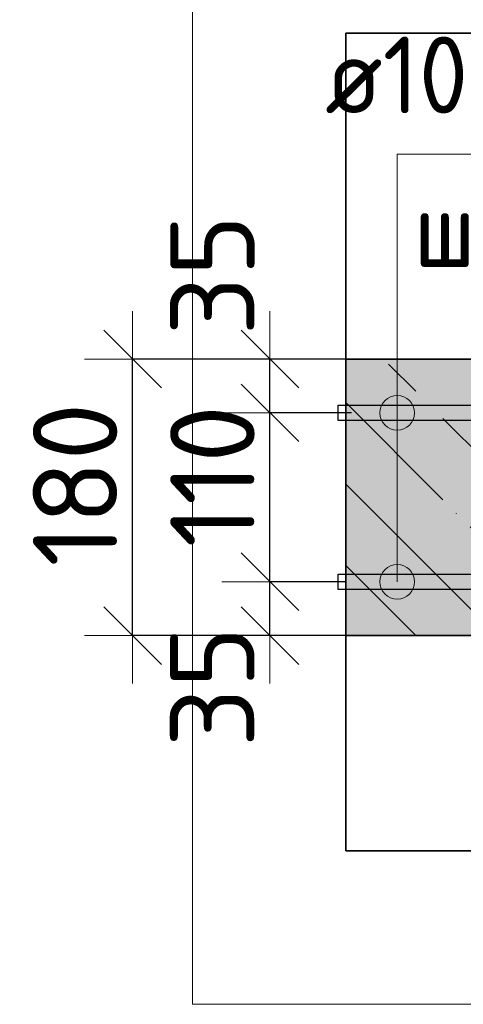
# Model space of a CAD drawing. Header units: millimetres. Extents: x -3026 to 47325, y -2839 to 55854.
# Tile 115 of 130: x 43981 to 44270, y 33186 to 33827. Entities that reach past the tile are written whole.
import ezdxf

# ---------------------------------------------------------------- set-up
doc = ezdxf.new("R2010")
doc.units = ezdxf.units.MM
doc.header["$PDMODE"] = 65
doc.linetypes.add('______11', pattern=[125, 100, -12.5, 0, -12.5])
doc.linetypes.add('______5', pattern=[275, 200, -25, 25, -25])
for name, color, linetype, lineweight in [('Standard', 7, 'Continuous', 25), ('Арм.стержн. вертикальными 1', 22, 'Continuous', 35), ('Арм.стержн.горизонт. 1', 180, 'Continuous', 35), ('Размерная линия_ общее', 7, 'Continuous', 13)]:
    doc.layers.add(name, color=color, linetype=linetype, lineweight=lineweight)
doc.styles.add('ISOCPEUR', font='ISOCPEUR')
doc.dimstyles.new('DIMSTYLE_3', dxfattribs={"dimtxt": 55, "dimasz": 62.5, "dimexe": 0, "dimexo": 0, "dimgap": 27.5, "dimtad": 2, "dimdec": 0, "dimrnd": 5, "dimzin": 12, "dimdsep": 46, "dimtxsty": 'ISOCPEUR', "dimblk1": 'ALL_ML_STRICH', "dimblk2": 'ALL_ML_STRICH', "dimsah": 1, "dimcen": 0, "dimclrd": 7, "dimclre": 256, "dimclrt": 7, "dimadec": 0, "dimazin": 0, "dimtfac": 1, "dimtdec": 0, "dimtix": 1, "dimtmove": 2, "dimatfit": 3, "dimfxl": 0, "dimtzin": 0, "dimlwd": 0, "dimlwe": -3, "dimarcsym": 0})
doc.dimstyles.new('DIMSTYLE_8', dxfattribs={"dimtxt": 55, "dimasz": 62.5, "dimexe": 0, "dimexo": 0, "dimgap": 27.5, "dimtad": 2, "dimdec": 0, "dimrnd": 5, "dimzin": 12, "dimdsep": 46, "dimtxsty": 'ISOCPEUR', "dimblk1": 'ALL_ML_STRICH', "dimblk2": 'ALL_ML_STRICH', "dimsah": 1, "dimcen": 0, "dimclrd": 7, "dimclre": 256, "dimclrt": 7, "dimadec": 0, "dimazin": 0, "dimtfac": 1, "dimtdec": 0, "dimtix": 1, "dimtmove": 2, "dimatfit": 3, "dimfxl": 0, "dimtvp": 1.2, "dimtzin": 0, "dimlwd": 0, "dimlwe": -3, "dimarcsym": 0})

# ---------------------------------------------------------------- blocks, each defined once
blk = doc.blocks.new('ALL_ML_STRICH')
at = {"color": 0, "linetype": 'ByBlock', "lineweight": -2}
for p, q in [((0, -0.5), (0, 0.5)), ((-0.3, -0.3), (0.3, 0.3)), ((-1, 0), (0.5, 0))]:
    blk.add_line(p, q, dxfattribs=at)
blk = doc.blocks.new('*D18')
at = {"layer": 'DEFPOINTS', "color": 7, "linetype": 'Continuous', "lineweight": 13, "transparency": 33554687}
for p in [(44213.32, 33461.02), (44144.14, 33426.02), (44231.28, 33426.02)]:
    blk.add_point(p, dxfattribs=at)
at = {"layer": 'Размерная линия_ общее', "color": 253, "linetype": 'Continuous', "lineweight": -2, "true_color": 0xa0a0a0, "transparency": 33554687}
for p, q in [((44193.32, 33461.02), (44144.14, 33461.02)), ((44211.28, 33426.02), (44144.14, 33426.02))]:
    blk.add_line(p, q, dxfattribs=at)
at = {"layer": 'Размерная линия_ общее', "color": 7, "linetype": 'Continuous', "lineweight": -2, "transparency": 33554687}
blk.add_line((44144.14, 33426.02), (44144.14, 33461.02), dxfattribs=at)
at = {"layer": 'Размерная линия_ общее', "color": 7, "linetype": 'Continuous', "lineweight": 13, "transparency": 33554687, "xscale": 62.5, "yscale": 62.5, "zscale": 62.5}
for p, rotation in [((44144.14, 33461.02), 90), ((44144.14, 33426.02), 270)]:
    blk.add_blockref('ALL_ML_STRICH', p, dxfattribs=dict(at, rotation=rotation))
at = {"layer": 'Размерная линия_ общее', "color": 7, "linetype": 'Continuous', "lineweight": 13, "transparency": 33554687, "insert": (44106.56, 33392.63), "char_height": 55, "width": 110, "attachment_point": 5, "rotation": 90, "style": 'ISOCPEUR'}
blk.add_mtext('\\A1;{35}', dxfattribs=at)
blk = doc.blocks.new('*D19')
at = {"layer": 'DEFPOINTS', "color": 7, "linetype": 'Continuous', "lineweight": 13, "transparency": 33554687}
for p in [(44217.41, 33571.02), (44144.14, 33461.02), (44213.32, 33461.02)]:
    blk.add_point(p, dxfattribs=at)
at = {"layer": 'Размерная линия_ общее', "color": 253, "linetype": 'Continuous', "lineweight": -2, "true_color": 0xa0a0a0, "transparency": 33554687}
for p, q in [((44197.41, 33571.02), (44144.14, 33571.02)), ((44193.32, 33461.02), (44144.14, 33461.02))]:
    blk.add_line(p, q, dxfattribs=at)
at = {"layer": 'Размерная линия_ общее', "color": 7, "linetype": 'Continuous', "lineweight": -2, "transparency": 33554687}
blk.add_line((44144.14, 33461.02), (44144.14, 33571.02), dxfattribs=at)
at = {"layer": 'Размерная линия_ общее', "color": 7, "linetype": 'Continuous', "lineweight": 13, "transparency": 33554687, "xscale": 62.5, "yscale": 62.5, "zscale": 62.5}
for p, rotation in [((44144.14, 33571.02), 90), ((44144.14, 33461.02), 270)]:
    blk.add_blockref('ALL_ML_STRICH', p, dxfattribs=dict(at, rotation=rotation))
at = {"layer": 'Размерная линия_ общее', "color": 7, "linetype": 'Continuous', "lineweight": 13, "transparency": 33554687, "insert": (44106.64, 33529.77), "char_height": 55, "width": 165, "attachment_point": 5, "rotation": 90, "style": 'ISOCPEUR'}
blk.add_mtext('\\A1;{110}', dxfattribs=at)
blk = doc.blocks.new('*D20')
at = {"layer": 'DEFPOINTS', "color": 7, "linetype": 'Continuous', "lineweight": 13, "transparency": 33554687}
for p in [(44223.29, 33606.02), (44144.14, 33571.02), (44217.41, 33571.02)]:
    blk.add_point(p, dxfattribs=at)
at = {"layer": 'Размерная линия_ общее', "color": 253, "linetype": 'Continuous', "lineweight": -2, "true_color": 0xa0a0a0, "transparency": 33554687}
for p, q in [((44203.29, 33606.02), (44144.14, 33606.02)), ((44197.41, 33571.02), (44144.14, 33571.02))]:
    blk.add_line(p, q, dxfattribs=at)
at = {"layer": 'Размерная линия_ общее', "color": 7, "linetype": 'Continuous', "lineweight": -2, "transparency": 33554687}
blk.add_line((44144.14, 33571.02), (44144.14, 33606.02), dxfattribs=at)
at = {"layer": 'Размерная линия_ общее', "color": 7, "linetype": 'Continuous', "lineweight": 13, "transparency": 33554687, "xscale": 62.5, "yscale": 62.5, "zscale": 62.5}
for p, rotation in [((44144.14, 33606.02), 90), ((44144.14, 33571.02), 270)]:
    blk.add_blockref('ALL_ML_STRICH', p, dxfattribs=dict(at, rotation=rotation))
at = {"layer": 'Размерная линия_ общее', "color": 7, "linetype": 'Continuous', "lineweight": 13, "transparency": 33554687, "insert": (44106.65, 33660.71), "char_height": 55, "width": 110, "attachment_point": 5, "rotation": 90, "style": 'ISOCPEUR'}
blk.add_mtext('\\A1;{35}', dxfattribs=at)
blk = doc.blocks.new('*D21')
at = {"layer": 'DEFPOINTS', "color": 7, "linetype": 'Continuous', "lineweight": 13, "transparency": 33554687}
for p in [(44217.73, 33606.02), (44054.64, 33426.02), (44211.28, 33426.02)]:
    blk.add_point(p, dxfattribs=at)
at = {"layer": 'Размерная линия_ общее', "color": 253, "linetype": 'Continuous', "lineweight": -2, "true_color": 0xa0a0a0, "transparency": 33554687}
for p, q in [((44197.73, 33606.02), (44054.64, 33606.02)), ((44191.28, 33426.02), (44054.64, 33426.02))]:
    blk.add_line(p, q, dxfattribs=at)
at = {"layer": 'Размерная линия_ общее', "color": 7, "linetype": 'Continuous', "lineweight": -2, "transparency": 33554687}
blk.add_line((44054.64, 33426.02), (44054.64, 33606.02), dxfattribs=at)
at = {"layer": 'Размерная линия_ общее', "color": 7, "linetype": 'Continuous', "lineweight": 13, "transparency": 33554687, "xscale": 62.5, "yscale": 62.5, "zscale": 62.5}
for p, rotation in [((44054.64, 33606.02), 90), ((44054.64, 33426.02), 270)]:
    blk.add_blockref('ALL_ML_STRICH', p, dxfattribs=dict(at, rotation=rotation))
at = {"layer": 'Размерная линия_ общее', "color": 7, "linetype": 'Continuous', "lineweight": 13, "transparency": 33554687, "insert": (44017.14, 33524.27), "char_height": 55, "width": 165, "attachment_point": 5, "rotation": 90, "style": 'ISOCPEUR'}
blk.add_mtext('\\A1;{180}', dxfattribs=at)

msp = doc.modelspace()

# ---------------------------------------------------------------- hatches: boundary and pattern name
at = {"layer": 'Standard', "linetype": 'Continuous', "lineweight": -3, "transparency": 33554687}
msp.add_hatch(color=7, dxfattribs=at).paths.add_polyline_path([(44804.69, 33426.02), (44804.69, 33606.02), (44193.6, 33606.02), (44193.6, 33426.02)])
at = {"layer": 'Арм.стержн. вертикальными 1', "linetype": 'Continuous', "lineweight": 50, "transparency": 33554687}
for points in [[(44264.69, 33556.02), (44266.6, 33556.4), (44268.22, 33557.48), (44269.31, 33559.11), (44269.69, 33561.02), (44269.31, 33562.93), (44268.22, 33564.56), (44266.6, 33565.64), (44264.69, 33566.02), (44262.77, 33565.64), (44261.15, 33564.56), (44260.07, 33562.93), (44259.69, 33561.02), (44260.07, 33559.11), (44261.15, 33557.48), (44262.77, 33556.4)], [(44264.69, 33466.02), (44266.6, 33466.4), (44268.22, 33467.48), (44269.31, 33469.11), (44269.69, 33471.02), (44269.31, 33472.93), (44268.22, 33474.56), (44266.6, 33475.64), (44264.69, 33476.02), (44262.77, 33475.64), (44261.15, 33474.56), (44260.07, 33472.93), (44259.69, 33471.02), (44260.07, 33469.11), (44261.15, 33467.48), (44262.77, 33466.4)]]:
    msp.add_hatch(color=4, dxfattribs=at).paths.add_polyline_path(points)
at = {"layer": 'Арм.стержн.горизонт. 1', "linetype": 'Continuous', "lineweight": 13, "transparency": 33554687}
for points in [[(44221.48, 33580.7), (44232.73, 33580.7), (44227.1, 33582.27)], [(44221.48, 33580.7), (44232.73, 33580.7), (44227.1, 33582.27)], [(44221.48, 33580.7), (44232.73, 33580.7), (44227.1, 33582.27)], [(44221.48, 33580.7), (44232.73, 33580.7), (44227.1, 33582.27)], [(44221.48, 33580.7), (44232.73, 33580.7), (44227.1, 33582.27)], [(44221.48, 33580.7), (44232.73, 33580.7), (44227.1, 33582.27)], [(44221.48, 33580.7), (44232.73, 33580.7), (44227.1, 33582.27)], [(44221.48, 33580.7), (44232.73, 33580.7), (44227.1, 33582.27)], [(44221.48, 33580.7), (44232.73, 33580.7), (44227.1, 33582.27)], [(44221.48, 33580.7), (44232.73, 33580.7), (44227.1, 33582.27)], [(44221.48, 33580.7), (44232.73, 33580.7), (44227.1, 33582.27)], [(44221.48, 33580.7), (44232.73, 33580.7), (44227.1, 33582.27)], [(44221.48, 33580.7), (44232.73, 33580.7), (44227.1, 33582.27)], [(44221.48, 33580.7), (44232.73, 33580.7), (44227.1, 33582.27)], [(44236.78, 33576.65), (44217.43, 33576.65), (44215.85, 33571.02)], [(44236.78, 33576.65), (44215.85, 33571.02), (44238.35, 33571.02)], [(44236.78, 33576.65), (44217.43, 33576.65), (44215.85, 33571.02)], [(44236.78, 33576.65), (44215.85, 33571.02), (44238.35, 33571.02)], [(44236.78, 33576.65), (44217.43, 33576.65), (44215.85, 33571.02)], [(44236.78, 33576.65), (44215.85, 33571.02), (44238.35, 33571.02)], [(44236.78, 33576.65), (44217.43, 33576.65), (44215.85, 33571.02)], [(44236.78, 33576.65), (44215.85, 33571.02), (44238.35, 33571.02)], [(44236.78, 33576.65), (44217.43, 33576.65), (44215.85, 33571.02)], [(44236.78, 33576.65), (44215.85, 33571.02), (44238.35, 33571.02)], [(44236.78, 33576.65), (44217.43, 33576.65), (44215.85, 33571.02)], [(44236.78, 33576.65), (44215.85, 33571.02), (44238.35, 33571.02)], [(44236.78, 33576.65), (44217.43, 33576.65), (44215.85, 33571.02)], [(44236.78, 33576.65), (44215.85, 33571.02), (44238.35, 33571.02)], [(44236.78, 33576.65), (44217.43, 33576.65), (44215.85, 33571.02)], [(44236.78, 33576.65), (44215.85, 33571.02), (44238.35, 33571.02)], [(44236.78, 33576.65), (44217.43, 33576.65), (44215.85, 33571.02)], [(44236.78, 33576.65), (44215.85, 33571.02), (44238.35, 33571.02)], [(44236.78, 33576.65), (44217.43, 33576.65), (44215.85, 33571.02)], [(44236.78, 33576.65), (44215.85, 33571.02), (44238.35, 33571.02)], [(44236.78, 33576.65), (44217.43, 33576.65), (44215.85, 33571.02)], [(44236.78, 33576.65), (44215.85, 33571.02), (44238.35, 33571.02)], [(44236.78, 33576.65), (44217.43, 33576.65), (44215.85, 33571.02)], [(44236.78, 33576.65), (44215.85, 33571.02), (44238.35, 33571.02)], [(44236.78, 33576.65), (44217.43, 33576.65), (44215.85, 33571.02)], [(44236.78, 33576.65), (44215.85, 33571.02), (44238.35, 33571.02)], [(44236.78, 33576.65), (44217.43, 33576.65), (44215.85, 33571.02)], [(44236.78, 33576.65), (44215.85, 33571.02), (44238.35, 33571.02)], [(44232.73, 33580.7), (44221.48, 33580.7), (44217.43, 33576.65)], [(44232.73, 33580.7), (44217.43, 33576.65), (44236.78, 33576.65)], [(44232.73, 33580.7), (44221.48, 33580.7), (44217.43, 33576.65)], [(44232.73, 33580.7), (44217.43, 33576.65), (44236.78, 33576.65)], [(44232.73, 33580.7), (44221.48, 33580.7), (44217.43, 33576.65)], [(44232.73, 33580.7), (44217.43, 33576.65), (44236.78, 33576.65)], [(44232.73, 33580.7), (44221.48, 33580.7), (44217.43, 33576.65)], [(44232.73, 33580.7), (44217.43, 33576.65), (44236.78, 33576.65)], [(44232.73, 33580.7), (44221.48, 33580.7), (44217.43, 33576.65)], [(44232.73, 33580.7), (44217.43, 33576.65), (44236.78, 33576.65)], [(44232.73, 33580.7), (44221.48, 33580.7), (44217.43, 33576.65)], [(44232.73, 33580.7), (44217.43, 33576.65), (44236.78, 33576.65)], [(44232.73, 33580.7), (44221.48, 33580.7), (44217.43, 33576.65)], [(44232.73, 33580.7), (44217.43, 33576.65), (44236.78, 33576.65)], [(44232.73, 33580.7), (44221.48, 33580.7), (44217.43, 33576.65)], [(44232.73, 33580.7), (44217.43, 33576.65), (44236.78, 33576.65)], [(44232.73, 33580.7), (44221.48, 33580.7), (44217.43, 33576.65)], [(44232.73, 33580.7), (44217.43, 33576.65), (44236.78, 33576.65)], [(44232.73, 33580.7), (44221.48, 33580.7), (44217.43, 33576.65)], [(44232.73, 33580.7), (44217.43, 33576.65), (44236.78, 33576.65)], [(44232.73, 33580.7), (44221.48, 33580.7), (44217.43, 33576.65)], [(44232.73, 33580.7), (44217.43, 33576.65), (44236.78, 33576.65)], [(44232.73, 33580.7), (44221.48, 33580.7), (44217.43, 33576.65)], [(44232.73, 33580.7), (44217.43, 33576.65), (44236.78, 33576.65)], [(44232.73, 33580.7), (44221.48, 33580.7), (44217.43, 33576.65)], [(44232.73, 33580.7), (44217.43, 33576.65), (44236.78, 33576.65)], [(44232.73, 33580.7), (44221.48, 33580.7), (44217.43, 33576.65)], [(44232.73, 33580.7), (44217.43, 33576.65), (44236.78, 33576.65)], [(44238.35, 33571.02), (44215.85, 33571.02), (44217.43, 33565.4)], [(44238.35, 33571.02), (44215.85, 33571.02), (44217.43, 33565.4)], [(44238.35, 33571.02), (44215.85, 33571.02), (44217.43, 33565.4)], [(44238.35, 33571.02), (44215.85, 33571.02), (44217.43, 33565.4)], [(44238.35, 33571.02), (44215.85, 33571.02), (44217.43, 33565.4)], [(44238.35, 33571.02), (44215.85, 33571.02), (44217.43, 33565.4)], [(44238.35, 33571.02), (44215.85, 33571.02), (44217.43, 33565.4)], [(44238.35, 33571.02), (44215.85, 33571.02), (44217.43, 33565.4)], [(44238.35, 33571.02), (44215.85, 33571.02), (44217.43, 33565.4)], [(44238.35, 33571.02), (44215.85, 33571.02), (44217.43, 33565.4)], [(44238.35, 33571.02), (44215.85, 33571.02), (44217.43, 33565.4)], [(44238.35, 33571.02), (44215.85, 33571.02), (44217.43, 33565.4)], [(44238.35, 33571.02), (44215.85, 33571.02), (44217.43, 33565.4)], [(44238.35, 33571.02), (44215.85, 33571.02), (44217.43, 33565.4)], [(44238.35, 33571.02), (44217.43, 33565.4), (44236.78, 33565.4)], [(44238.35, 33571.02), (44217.43, 33565.4), (44236.78, 33565.4)], [(44238.35, 33571.02), (44217.43, 33565.4), (44236.78, 33565.4)], [(44238.35, 33571.02), (44217.43, 33565.4), (44236.78, 33565.4)], [(44238.35, 33571.02), (44217.43, 33565.4), (44236.78, 33565.4)], [(44238.35, 33571.02), (44217.43, 33565.4), (44236.78, 33565.4)], [(44238.35, 33571.02), (44217.43, 33565.4), (44236.78, 33565.4)], [(44238.35, 33571.02), (44217.43, 33565.4), (44236.78, 33565.4)], [(44238.35, 33571.02), (44217.43, 33565.4), (44236.78, 33565.4)], [(44238.35, 33571.02), (44217.43, 33565.4), (44236.78, 33565.4)], [(44238.35, 33571.02), (44217.43, 33565.4), (44236.78, 33565.4)], [(44238.35, 33571.02), (44217.43, 33565.4), (44236.78, 33565.4)], [(44238.35, 33571.02), (44217.43, 33565.4), (44236.78, 33565.4)], [(44238.35, 33571.02), (44217.43, 33565.4), (44236.78, 33565.4)], [(44236.78, 33565.4), (44217.43, 33565.4), (44221.48, 33561.35)], [(44236.78, 33565.4), (44217.43, 33565.4), (44221.48, 33561.35)], [(44236.78, 33565.4), (44217.43, 33565.4), (44221.48, 33561.35)], [(44236.78, 33565.4), (44217.43, 33565.4), (44221.48, 33561.35)], [(44236.78, 33565.4), (44217.43, 33565.4), (44221.48, 33561.35)], [(44236.78, 33565.4), (44217.43, 33565.4), (44221.48, 33561.35)], [(44236.78, 33565.4), (44217.43, 33565.4), (44221.48, 33561.35)], [(44236.78, 33565.4), (44217.43, 33565.4), (44221.48, 33561.35)], [(44236.78, 33565.4), (44217.43, 33565.4), (44221.48, 33561.35)], [(44236.78, 33565.4), (44217.43, 33565.4), (44221.48, 33561.35)], [(44236.78, 33565.4), (44217.43, 33565.4), (44221.48, 33561.35)], [(44236.78, 33565.4), (44217.43, 33565.4), (44221.48, 33561.35)], [(44236.78, 33565.4), (44217.43, 33565.4), (44221.48, 33561.35)], [(44236.78, 33565.4), (44217.43, 33565.4), (44221.48, 33561.35)], [(44236.78, 33565.4), (44221.48, 33561.35), (44232.73, 33561.35)], [(44236.78, 33565.4), (44221.48, 33561.35), (44232.73, 33561.35)], [(44236.78, 33565.4), (44221.48, 33561.35), (44232.73, 33561.35)], [(44236.78, 33565.4), (44221.48, 33561.35), (44232.73, 33561.35)], [(44236.78, 33565.4), (44221.48, 33561.35), (44232.73, 33561.35)], [(44236.78, 33565.4), (44221.48, 33561.35), (44232.73, 33561.35)], [(44236.78, 33565.4), (44221.48, 33561.35), (44232.73, 33561.35)], [(44236.78, 33565.4), (44221.48, 33561.35), (44232.73, 33561.35)], [(44236.78, 33565.4), (44221.48, 33561.35), (44232.73, 33561.35)], [(44236.78, 33565.4), (44221.48, 33561.35), (44232.73, 33561.35)], [(44236.78, 33565.4), (44221.48, 33561.35), (44232.73, 33561.35)], [(44236.78, 33565.4), (44221.48, 33561.35), (44232.73, 33561.35)], [(44236.78, 33565.4), (44221.48, 33561.35), (44232.73, 33561.35)], [(44236.78, 33565.4), (44221.48, 33561.35), (44232.73, 33561.35)], [(44232.73, 33561.35), (44221.48, 33561.35), (44227.1, 33559.77)], [(44232.73, 33561.35), (44221.48, 33561.35), (44227.1, 33559.77)], [(44232.73, 33561.35), (44221.48, 33561.35), (44227.1, 33559.77)], [(44232.73, 33561.35), (44221.48, 33561.35), (44227.1, 33559.77)], [(44232.73, 33561.35), (44221.48, 33561.35), (44227.1, 33559.77)], [(44232.73, 33561.35), (44221.48, 33561.35), (44227.1, 33559.77)], [(44232.73, 33561.35), (44221.48, 33561.35), (44227.1, 33559.77)], [(44232.73, 33561.35), (44221.48, 33561.35), (44227.1, 33559.77)], [(44232.73, 33561.35), (44221.48, 33561.35), (44227.1, 33559.77)], [(44232.73, 33561.35), (44221.48, 33561.35), (44227.1, 33559.77)], [(44232.73, 33561.35), (44221.48, 33561.35), (44227.1, 33559.77)], [(44232.73, 33561.35), (44221.48, 33561.35), (44227.1, 33559.77)], [(44232.73, 33561.35), (44221.48, 33561.35), (44227.1, 33559.77)], [(44232.73, 33561.35), (44221.48, 33561.35), (44227.1, 33559.77)], [(44232.73, 33470.69), (44221.48, 33470.69), (44217.43, 33466.64)], [(44232.73, 33470.69), (44217.43, 33466.64), (44236.78, 33466.64)], [(44232.73, 33470.69), (44221.48, 33470.69), (44217.43, 33466.64)], [(44232.73, 33470.69), (44217.43, 33466.64), (44236.78, 33466.64)], [(44232.73, 33470.69), (44221.48, 33470.69), (44217.43, 33466.64)], [(44232.73, 33470.69), (44217.43, 33466.64), (44236.78, 33466.64)], [(44232.73, 33470.69), (44221.48, 33470.69), (44217.43, 33466.64)], [(44232.73, 33470.69), (44217.43, 33466.64), (44236.78, 33466.64)], [(44232.73, 33470.69), (44221.48, 33470.69), (44217.43, 33466.64)], [(44232.73, 33470.69), (44217.43, 33466.64), (44236.78, 33466.64)], [(44232.73, 33470.69), (44221.48, 33470.69), (44217.43, 33466.64)], [(44232.73, 33470.69), (44217.43, 33466.64), (44236.78, 33466.64)], [(44232.73, 33470.69), (44221.48, 33470.69), (44217.43, 33466.64)], [(44232.73, 33470.69), (44217.43, 33466.64), (44236.78, 33466.64)], [(44232.73, 33470.69), (44221.48, 33470.69), (44217.43, 33466.64)], [(44232.73, 33470.69), (44217.43, 33466.64), (44236.78, 33466.64)], [(44232.73, 33470.69), (44221.48, 33470.69), (44217.43, 33466.64)], [(44232.73, 33470.69), (44217.43, 33466.64), (44236.78, 33466.64)], [(44232.73, 33470.69), (44221.48, 33470.69), (44217.43, 33466.64)], [(44232.73, 33470.69), (44217.43, 33466.64), (44236.78, 33466.64)], [(44232.73, 33470.69), (44221.48, 33470.69), (44217.43, 33466.64)], [(44232.73, 33470.69), (44217.43, 33466.64), (44236.78, 33466.64)], [(44232.73, 33470.69), (44221.48, 33470.69), (44217.43, 33466.64)], [(44232.73, 33470.69), (44217.43, 33466.64), (44236.78, 33466.64)], [(44232.73, 33470.69), (44221.48, 33470.69), (44217.43, 33466.64)], [(44232.73, 33470.69), (44217.43, 33466.64), (44236.78, 33466.64)], [(44232.73, 33470.69), (44221.48, 33470.69), (44217.43, 33466.64)], [(44232.73, 33470.69), (44217.43, 33466.64), (44236.78, 33466.64)], [(44221.48, 33470.69), (44232.73, 33470.69), (44227.1, 33472.27)], [(44221.48, 33470.69), (44232.73, 33470.69), (44227.1, 33472.27)], [(44221.48, 33470.69), (44232.73, 33470.69), (44227.1, 33472.27)], [(44221.48, 33470.69), (44232.73, 33470.69), (44227.1, 33472.27)], [(44221.48, 33470.69), (44232.73, 33470.69), (44227.1, 33472.27)], [(44221.48, 33470.69), (44232.73, 33470.69), (44227.1, 33472.27)], [(44221.48, 33470.69), (44232.73, 33470.69), (44227.1, 33472.27)], [(44221.48, 33470.69), (44232.73, 33470.69), (44227.1, 33472.27)], [(44221.48, 33470.69), (44232.73, 33470.69), (44227.1, 33472.27)], [(44221.48, 33470.69), (44232.73, 33470.69), (44227.1, 33472.27)], [(44221.48, 33470.69), (44232.73, 33470.69), (44227.1, 33472.27)], [(44221.48, 33470.69), (44232.73, 33470.69), (44227.1, 33472.27)], [(44221.48, 33470.69), (44232.73, 33470.69), (44227.1, 33472.27)], [(44221.48, 33470.69), (44232.73, 33470.69), (44227.1, 33472.27)], [(44236.78, 33466.64), (44217.43, 33466.64), (44215.85, 33461.02)], [(44236.78, 33466.64), (44215.85, 33461.02), (44238.35, 33461.02)], [(44236.78, 33466.64), (44217.43, 33466.64), (44215.85, 33461.02)], [(44236.78, 33466.64), (44215.85, 33461.02), (44238.35, 33461.02)], [(44236.78, 33466.64), (44217.43, 33466.64), (44215.85, 33461.02)], [(44236.78, 33466.64), (44215.85, 33461.02), (44238.35, 33461.02)], [(44236.78, 33466.64), (44217.43, 33466.64), (44215.85, 33461.02)], [(44236.78, 33466.64), (44215.85, 33461.02), (44238.35, 33461.02)], [(44236.78, 33466.64), (44217.43, 33466.64), (44215.85, 33461.02)], [(44236.78, 33466.64), (44215.85, 33461.02), (44238.35, 33461.02)], [(44236.78, 33466.64), (44217.43, 33466.64), (44215.85, 33461.02)], [(44236.78, 33466.64), (44215.85, 33461.02), (44238.35, 33461.02)], [(44236.78, 33466.64), (44217.43, 33466.64), (44215.85, 33461.02)], [(44236.78, 33466.64), (44215.85, 33461.02), (44238.35, 33461.02)], [(44236.78, 33466.64), (44217.43, 33466.64), (44215.85, 33461.02)], [(44236.78, 33466.64), (44215.85, 33461.02), (44238.35, 33461.02)], [(44236.78, 33466.64), (44217.43, 33466.64), (44215.85, 33461.02)], [(44236.78, 33466.64), (44215.85, 33461.02), (44238.35, 33461.02)], [(44236.78, 33466.64), (44217.43, 33466.64), (44215.85, 33461.02)], [(44236.78, 33466.64), (44215.85, 33461.02), (44238.35, 33461.02)], [(44236.78, 33466.64), (44217.43, 33466.64), (44215.85, 33461.02)], [(44236.78, 33466.64), (44215.85, 33461.02), (44238.35, 33461.02)], [(44236.78, 33466.64), (44217.43, 33466.64), (44215.85, 33461.02)], [(44236.78, 33466.64), (44215.85, 33461.02), (44238.35, 33461.02)], [(44236.78, 33466.64), (44217.43, 33466.64), (44215.85, 33461.02)], [(44236.78, 33466.64), (44215.85, 33461.02), (44238.35, 33461.02)], [(44236.78, 33466.64), (44217.43, 33466.64), (44215.85, 33461.02)], [(44236.78, 33466.64), (44215.85, 33461.02), (44238.35, 33461.02)], [(44238.35, 33461.02), (44215.85, 33461.02), (44217.43, 33455.39)], [(44238.35, 33461.02), (44215.85, 33461.02), (44217.43, 33455.39)], [(44238.35, 33461.02), (44215.85, 33461.02), (44217.43, 33455.39)], [(44238.35, 33461.02), (44215.85, 33461.02), (44217.43, 33455.39)], [(44238.35, 33461.02), (44215.85, 33461.02), (44217.43, 33455.39)], [(44238.35, 33461.02), (44215.85, 33461.02), (44217.43, 33455.39)], [(44238.35, 33461.02), (44215.85, 33461.02), (44217.43, 33455.39)], [(44238.35, 33461.02), (44215.85, 33461.02), (44217.43, 33455.39)], [(44238.35, 33461.02), (44215.85, 33461.02), (44217.43, 33455.39)], [(44238.35, 33461.02), (44215.85, 33461.02), (44217.43, 33455.39)], [(44238.35, 33461.02), (44215.85, 33461.02), (44217.43, 33455.39)], [(44238.35, 33461.02), (44215.85, 33461.02), (44217.43, 33455.39)], [(44238.35, 33461.02), (44215.85, 33461.02), (44217.43, 33455.39)], [(44238.35, 33461.02), (44215.85, 33461.02), (44217.43, 33455.39)], [(44238.35, 33461.02), (44217.43, 33455.39), (44236.78, 33455.39)], [(44238.35, 33461.02), (44217.43, 33455.39), (44236.78, 33455.39)], [(44238.35, 33461.02), (44217.43, 33455.39), (44236.78, 33455.39)], [(44238.35, 33461.02), (44217.43, 33455.39), (44236.78, 33455.39)], [(44238.35, 33461.02), (44217.43, 33455.39), (44236.78, 33455.39)], [(44238.35, 33461.02), (44217.43, 33455.39), (44236.78, 33455.39)], [(44238.35, 33461.02), (44217.43, 33455.39), (44236.78, 33455.39)], [(44238.35, 33461.02), (44217.43, 33455.39), (44236.78, 33455.39)], [(44238.35, 33461.02), (44217.43, 33455.39), (44236.78, 33455.39)], [(44238.35, 33461.02), (44217.43, 33455.39), (44236.78, 33455.39)], [(44238.35, 33461.02), (44217.43, 33455.39), (44236.78, 33455.39)], [(44238.35, 33461.02), (44217.43, 33455.39), (44236.78, 33455.39)], [(44238.35, 33461.02), (44217.43, 33455.39), (44236.78, 33455.39)], [(44238.35, 33461.02), (44217.43, 33455.39), (44236.78, 33455.39)], [(44236.78, 33455.39), (44217.43, 33455.39), (44221.48, 33451.34)], [(44236.78, 33455.39), (44217.43, 33455.39), (44221.48, 33451.34)], [(44236.78, 33455.39), (44217.43, 33455.39), (44221.48, 33451.34)], [(44236.78, 33455.39), (44217.43, 33455.39), (44221.48, 33451.34)], [(44236.78, 33455.39), (44217.43, 33455.39), (44221.48, 33451.34)], [(44236.78, 33455.39), (44217.43, 33455.39), (44221.48, 33451.34)], [(44236.78, 33455.39), (44217.43, 33455.39), (44221.48, 33451.34)], [(44236.78, 33455.39), (44217.43, 33455.39), (44221.48, 33451.34)], [(44236.78, 33455.39), (44217.43, 33455.39), (44221.48, 33451.34)], [(44236.78, 33455.39), (44217.43, 33455.39), (44221.48, 33451.34)], [(44236.78, 33455.39), (44217.43, 33455.39), (44221.48, 33451.34)], [(44236.78, 33455.39), (44217.43, 33455.39), (44221.48, 33451.34)], [(44236.78, 33455.39), (44217.43, 33455.39), (44221.48, 33451.34)], [(44236.78, 33455.39), (44217.43, 33455.39), (44221.48, 33451.34)], [(44236.78, 33455.39), (44221.48, 33451.34), (44232.73, 33451.34)], [(44236.78, 33455.39), (44221.48, 33451.34), (44232.73, 33451.34)], [(44236.78, 33455.39), (44221.48, 33451.34), (44232.73, 33451.34)], [(44236.78, 33455.39), (44221.48, 33451.34), (44232.73, 33451.34)], [(44236.78, 33455.39), (44221.48, 33451.34), (44232.73, 33451.34)], [(44236.78, 33455.39), (44221.48, 33451.34), (44232.73, 33451.34)], [(44236.78, 33455.39), (44221.48, 33451.34), (44232.73, 33451.34)], [(44236.78, 33455.39), (44221.48, 33451.34), (44232.73, 33451.34)], [(44236.78, 33455.39), (44221.48, 33451.34), (44232.73, 33451.34)], [(44236.78, 33455.39), (44221.48, 33451.34), (44232.73, 33451.34)], [(44236.78, 33455.39), (44221.48, 33451.34), (44232.73, 33451.34)], [(44236.78, 33455.39), (44221.48, 33451.34), (44232.73, 33451.34)], [(44236.78, 33455.39), (44221.48, 33451.34), (44232.73, 33451.34)], [(44236.78, 33455.39), (44221.48, 33451.34), (44232.73, 33451.34)], [(44232.73, 33451.34), (44221.48, 33451.34), (44227.1, 33449.77)], [(44232.73, 33451.34), (44221.48, 33451.34), (44227.1, 33449.77)], [(44232.73, 33451.34), (44221.48, 33451.34), (44227.1, 33449.77)], [(44232.73, 33451.34), (44221.48, 33451.34), (44227.1, 33449.77)], [(44232.73, 33451.34), (44221.48, 33451.34), (44227.1, 33449.77)], [(44232.73, 33451.34), (44221.48, 33451.34), (44227.1, 33449.77)], [(44232.73, 33451.34), (44221.48, 33451.34), (44227.1, 33449.77)], [(44232.73, 33451.34), (44221.48, 33451.34), (44227.1, 33449.77)], [(44232.73, 33451.34), (44221.48, 33451.34), (44227.1, 33449.77)], [(44232.73, 33451.34), (44221.48, 33451.34), (44227.1, 33449.77)], [(44232.73, 33451.34), (44221.48, 33451.34), (44227.1, 33449.77)], [(44232.73, 33451.34), (44221.48, 33451.34), (44227.1, 33449.77)], [(44232.73, 33451.34), (44221.48, 33451.34), (44227.1, 33449.77)], [(44232.73, 33451.34), (44221.48, 33451.34), (44227.1, 33449.77)]]:
    msp.add_hatch(color=7, dxfattribs=at).paths.add_polyline_path(points)

# ---------------------------------------------------------------- linework, layer by layer
at = {"layer": 'Standard', "color": 52, "linetype": 'Continuous', "lineweight": -3, "transparency": 33554687}
for p, q in [((44193.6, 33818.28), (44193.6, 33285.9)), ((44193.6, 33285.9), (44193.6, 33818.28)), ((44949.49, 33818.28), (44193.6, 33818.28)), ((44193.6, 33818.28), (44949.49, 33818.28)), ((44193.6, 33285.9), (44949.49, 33285.9)), ((44949.49, 33285.9), (44193.6, 33285.9))]:
    msp.add_line(p, q, dxfattribs=at)
at = {"layer": 'Standard', "color": 7, "linetype": 'Continuous', "lineweight": 25, "transparency": 33554687}
msp.add_line((44193.6, 33656.02), (44193.6, 33376.02), dxfattribs=at)
at = {"layer": 'Standard', "color": 7, "linetype": 'Continuous', "lineweight": 35, "transparency": 33554687}
for p, q in [((44804.69, 33606.02), (44193.6, 33606.02)), ((44193.6, 33426.02), (44804.69, 33426.02))]:
    msp.add_line(p, q, dxfattribs=at)
at = {"layer": 'Standard', "color": 253, "linetype": '______5', "lineweight": -3, "true_color": 0xababab, "transparency": 33554687}
for p, q in [((44398.3, 33426.02), (44218.3, 33606.02)), ((44292.24, 33426.02), (44193.6, 33524.66))]:
    msp.add_line(p, q, dxfattribs=at)
at = {"layer": 'Standard', "color": 253, "linetype": '______11', "lineweight": -3, "true_color": 0xababab, "transparency": 33554687}
for p, q in [((44345.27, 33426.02), (44193.6, 33577.69)), ((44239.2, 33426.02), (44193.6, 33471.63))]:
    msp.add_line(p, q, dxfattribs=at)
at = {"layer": 'Standard', "color": 7, "linetype": 'Continuous', "lineweight": 13, "transparency": 33554687}
msp.add_lwpolyline([(44093.6, 33918.28), (44093.6, 33185.9), (45049.49, 33185.9), (45049.49, 33918.28), (44093.6, 33918.28)], dxfattribs=at)
at = {"layer": 'Арм.стержн.горизонт. 1', "color": 7, "linetype": 'Continuous', "lineweight": 13, "transparency": 33554687}
for p, q in [((44227.1, 33739.36), (44515.1, 33739.36)), ((44227.1, 33739.36), (44227.1, 33461.02)), ((44227.1, 33739.36), (44227.1, 33461.02)), ((44227.1, 33739.36), (44227.1, 33461.02)), ((44227.1, 33739.36), (44227.1, 33461.02)), ((44227.1, 33739.36), (44227.1, 33461.02)), ((44227.1, 33739.36), (44227.1, 33461.02)), ((44227.1, 33739.36), (44227.1, 33461.02)), ((44227.1, 33739.36), (44227.1, 33461.02)), ((44227.1, 33739.36), (44227.1, 33461.02)), ((44227.1, 33739.36), (44227.1, 33461.02)), ((44227.1, 33739.36), (44227.1, 33461.02)), ((44227.1, 33739.36), (44227.1, 33461.02)), ((44227.1, 33739.36), (44227.1, 33461.02)), ((44227.1, 33739.36), (44227.1, 33461.02)), ((44227.1, 33739.36), (44227.1, 33571.02)), ((44227.1, 33739.36), (44227.1, 33571.02)), ((44227.1, 33739.36), (44227.1, 33571.02)), ((44227.1, 33739.36), (44227.1, 33571.02)), ((44227.1, 33739.36), (44227.1, 33571.02)), ((44227.1, 33739.36), (44227.1, 33571.02)), ((44227.1, 33739.36), (44227.1, 33571.02)), ((44227.1, 33739.36), (44227.1, 33571.02)), ((44227.1, 33739.36), (44227.1, 33571.02)), ((44227.1, 33739.36), (44227.1, 33571.02)), ((44227.1, 33739.36), (44227.1, 33571.02)), ((44227.1, 33739.36), (44227.1, 33571.02)), ((44227.1, 33739.36), (44227.1, 33571.02)), ((44227.1, 33739.36), (44227.1, 33571.02)), ((44227.1, 33582.27), (44227.1, 33582.27)), ((44227.1, 33582.27), (44227.1, 33582.27)), ((44227.1, 33582.27), (44227.1, 33582.27)), ((44227.1, 33582.27), (44227.1, 33582.27)), ((44227.1, 33582.27), (44227.1, 33582.27)), ((44227.1, 33582.27), (44227.1, 33582.27)), ((44227.1, 33582.27), (44227.1, 33582.27)), ((44227.1, 33582.27), (44227.1, 33582.27)), ((44227.1, 33582.27), (44227.1, 33582.27)), ((44227.1, 33582.27), (44227.1, 33582.27)), ((44227.1, 33582.27), (44227.1, 33582.27)), ((44227.1, 33582.27), (44227.1, 33582.27)), ((44227.1, 33582.27), (44227.1, 33582.27)), ((44227.1, 33582.27), (44227.1, 33582.27)), ((44215.85, 33571.02), (44215.85, 33571.02)), ((44215.85, 33571.02), (44215.85, 33571.02)), ((44215.85, 33571.02), (44215.85, 33571.02)), ((44215.85, 33571.02), (44215.85, 33571.02)), ((44215.85, 33571.02), (44215.85, 33571.02)), ((44215.85, 33571.02), (44215.85, 33571.02)), ((44215.85, 33571.02), (44215.85, 33571.02)), ((44215.85, 33571.02), (44215.85, 33571.02)), ((44215.85, 33571.02), (44215.85, 33571.02)), ((44215.85, 33571.02), (44215.85, 33571.02)), ((44215.85, 33571.02), (44215.85, 33571.02)), ((44215.85, 33571.02), (44215.85, 33571.02)), ((44215.85, 33571.02), (44215.85, 33571.02)), ((44215.85, 33571.02), (44215.85, 33571.02)), ((44238.35, 33571.02), (44238.35, 33571.02)), ((44238.35, 33571.02), (44238.35, 33571.02)), ((44238.35, 33571.02), (44238.35, 33571.02)), ((44238.35, 33571.02), (44238.35, 33571.02)), ((44238.35, 33571.02), (44238.35, 33571.02)), ((44238.35, 33571.02), (44238.35, 33571.02)), ((44238.35, 33571.02), (44238.35, 33571.02)), ((44238.35, 33571.02), (44238.35, 33571.02)), ((44238.35, 33571.02), (44238.35, 33571.02)), ((44238.35, 33571.02), (44238.35, 33571.02)), ((44238.35, 33571.02), (44238.35, 33571.02)), ((44238.35, 33571.02), (44238.35, 33571.02)), ((44238.35, 33571.02), (44238.35, 33571.02)), ((44238.35, 33571.02), (44238.35, 33571.02)), ((44227.1, 33559.77), (44227.1, 33559.77)), ((44227.1, 33559.77), (44227.1, 33559.77)), ((44227.1, 33559.77), (44227.1, 33559.77)), ((44227.1, 33559.77), (44227.1, 33559.77)), ((44227.1, 33559.77), (44227.1, 33559.77)), ((44227.1, 33559.77), (44227.1, 33559.77)), ((44227.1, 33559.77), (44227.1, 33559.77)), ((44227.1, 33559.77), (44227.1, 33559.77)), ((44227.1, 33559.77), (44227.1, 33559.77)), ((44227.1, 33559.77), (44227.1, 33559.77)), ((44227.1, 33559.77), (44227.1, 33559.77)), ((44227.1, 33559.77), (44227.1, 33559.77)), ((44227.1, 33559.77), (44227.1, 33559.77)), ((44227.1, 33559.77), (44227.1, 33559.77)), ((44227.1, 33472.27), (44227.1, 33472.27)), ((44227.1, 33472.27), (44227.1, 33472.27)), ((44227.1, 33472.27), (44227.1, 33472.27)), ((44227.1, 33472.27), (44227.1, 33472.27)), ((44227.1, 33472.27), (44227.1, 33472.27)), ((44227.1, 33472.27), (44227.1, 33472.27)), ((44227.1, 33472.27), (44227.1, 33472.27)), ((44227.1, 33472.27), (44227.1, 33472.27)), ((44227.1, 33472.27), (44227.1, 33472.27)), ((44227.1, 33472.27), (44227.1, 33472.27)), ((44227.1, 33472.27), (44227.1, 33472.27)), ((44227.1, 33472.27), (44227.1, 33472.27)), ((44227.1, 33472.27), (44227.1, 33472.27)), ((44227.1, 33472.27), (44227.1, 33472.27)), ((44215.85, 33461.02), (44215.85, 33461.02)), ((44215.85, 33461.02), (44215.85, 33461.02)), ((44215.85, 33461.02), (44215.85, 33461.02)), ((44215.85, 33461.02), (44215.85, 33461.02)), ((44215.85, 33461.02), (44215.85, 33461.02)), ((44215.85, 33461.02), (44215.85, 33461.02)), ((44215.85, 33461.02), (44215.85, 33461.02)), ((44215.85, 33461.02), (44215.85, 33461.02)), ((44215.85, 33461.02), (44215.85, 33461.02)), ((44215.85, 33461.02), (44215.85, 33461.02)), ((44215.85, 33461.02), (44215.85, 33461.02)), ((44215.85, 33461.02), (44215.85, 33461.02)), ((44215.85, 33461.02), (44215.85, 33461.02)), ((44215.85, 33461.02), (44215.85, 33461.02)), ((44238.35, 33461.02), (44238.35, 33461.02)), ((44238.35, 33461.02), (44238.35, 33461.02)), ((44238.35, 33461.02), (44238.35, 33461.02)), ((44238.35, 33461.02), (44238.35, 33461.02)), ((44238.35, 33461.02), (44238.35, 33461.02)), ((44238.35, 33461.02), (44238.35, 33461.02)), ((44238.35, 33461.02), (44238.35, 33461.02)), ((44238.35, 33461.02), (44238.35, 33461.02)), ((44238.35, 33461.02), (44238.35, 33461.02)), ((44238.35, 33461.02), (44238.35, 33461.02)), ((44238.35, 33461.02), (44238.35, 33461.02)), ((44238.35, 33461.02), (44238.35, 33461.02)), ((44238.35, 33461.02), (44238.35, 33461.02)), ((44238.35, 33461.02), (44238.35, 33461.02)), ((44227.1, 33449.77), (44227.1, 33449.77)), ((44227.1, 33449.77), (44227.1, 33449.77)), ((44227.1, 33449.77), (44227.1, 33449.77)), ((44227.1, 33449.77), (44227.1, 33449.77)), ((44227.1, 33449.77), (44227.1, 33449.77)), ((44227.1, 33449.77), (44227.1, 33449.77)), ((44227.1, 33449.77), (44227.1, 33449.77)), ((44227.1, 33449.77), (44227.1, 33449.77)), ((44227.1, 33449.77), (44227.1, 33449.77)), ((44227.1, 33449.77), (44227.1, 33449.77)), ((44227.1, 33449.77), (44227.1, 33449.77)), ((44227.1, 33449.77), (44227.1, 33449.77)), ((44227.1, 33449.77), (44227.1, 33449.77)), ((44227.1, 33449.77), (44227.1, 33449.77))]:
    msp.add_line(p, q, dxfattribs=at)
at = {"layer": 'Арм.стержн.горизонт. 1', "color": 52, "linetype": 'Continuous', "lineweight": 25, "transparency": 33554687}
for p, q in [((44804.69, 33606.02), (44193.6, 33606.02)), ((44804.69, 33426.02), (44193.6, 33426.02))]:
    msp.add_line(p, q, dxfattribs=at)
at = {"layer": 'Арм.стержн.горизонт. 1', "color": 4, "linetype": 'Continuous', "lineweight": 25, "transparency": 33554687}
for points in [[(44188.6, 33576.02), (44774.69, 33576.02), (44774.69, 33566.02), (44188.6, 33566.02), (44188.6, 33576.02)], [(44188.6, 33576.02), (44774.69, 33576.02), (44774.69, 33566.02), (44188.6, 33566.02), (44188.6, 33576.02)], [(44188.6, 33576.02), (44774.69, 33576.02), (44774.69, 33566.02), (44188.6, 33566.02), (44188.6, 33576.02)], [(44188.6, 33576.02), (44774.69, 33576.02), (44774.69, 33566.02), (44188.6, 33566.02), (44188.6, 33576.02)], [(44188.6, 33576.02), (44774.69, 33576.02), (44774.69, 33566.02), (44188.6, 33566.02), (44188.6, 33576.02)], [(44188.6, 33576.02), (44774.69, 33576.02), (44774.69, 33566.02), (44188.6, 33566.02), (44188.6, 33576.02)], [(44188.6, 33576.02), (44774.69, 33576.02), (44774.69, 33566.02), (44188.6, 33566.02), (44188.6, 33576.02)], [(44188.6, 33576.02), (44774.69, 33576.02), (44774.69, 33566.02), (44188.6, 33566.02), (44188.6, 33576.02)], [(44188.6, 33576.02), (44774.69, 33576.02), (44774.69, 33566.02), (44188.6, 33566.02), (44188.6, 33576.02)], [(44188.6, 33576.02), (44774.69, 33576.02), (44774.69, 33566.02), (44188.6, 33566.02), (44188.6, 33576.02)], [(44188.6, 33576.02), (44774.69, 33576.02), (44774.69, 33566.02), (44188.6, 33566.02), (44188.6, 33576.02)], [(44188.6, 33576.02), (44774.69, 33576.02), (44774.69, 33566.02), (44188.6, 33566.02), (44188.6, 33576.02)], [(44188.6, 33576.02), (44774.69, 33576.02), (44774.69, 33566.02), (44188.6, 33566.02), (44188.6, 33576.02)], [(44188.6, 33576.02), (44774.69, 33576.02), (44774.69, 33566.02), (44188.6, 33566.02), (44188.6, 33576.02)], [(44188.6, 33466.02), (44774.69, 33466.02), (44774.69, 33456.02), (44188.6, 33456.02), (44188.6, 33466.02)], [(44188.6, 33466.02), (44774.69, 33466.02), (44774.69, 33456.02), (44188.6, 33456.02), (44188.6, 33466.02)], [(44188.6, 33466.02), (44774.69, 33466.02), (44774.69, 33456.02), (44188.6, 33456.02), (44188.6, 33466.02)], [(44188.6, 33466.02), (44774.69, 33466.02), (44774.69, 33456.02), (44188.6, 33456.02), (44188.6, 33466.02)], [(44188.6, 33466.02), (44774.69, 33466.02), (44774.69, 33456.02), (44188.6, 33456.02), (44188.6, 33466.02)], [(44188.6, 33466.02), (44774.69, 33466.02), (44774.69, 33456.02), (44188.6, 33456.02), (44188.6, 33466.02)], [(44188.6, 33466.02), (44774.69, 33466.02), (44774.69, 33456.02), (44188.6, 33456.02), (44188.6, 33466.02)], [(44188.6, 33466.02), (44774.69, 33466.02), (44774.69, 33456.02), (44188.6, 33456.02), (44188.6, 33466.02)], [(44188.6, 33466.02), (44774.69, 33466.02), (44774.69, 33456.02), (44188.6, 33456.02), (44188.6, 33466.02)], [(44188.6, 33466.02), (44774.69, 33466.02), (44774.69, 33456.02), (44188.6, 33456.02), (44188.6, 33466.02)], [(44188.6, 33466.02), (44774.69, 33466.02), (44774.69, 33456.02), (44188.6, 33456.02), (44188.6, 33466.02)], [(44188.6, 33466.02), (44774.69, 33466.02), (44774.69, 33456.02), (44188.6, 33456.02), (44188.6, 33466.02)], [(44188.6, 33466.02), (44774.69, 33466.02), (44774.69, 33456.02), (44188.6, 33456.02), (44188.6, 33466.02)], [(44188.6, 33466.02), (44774.69, 33466.02), (44774.69, 33456.02), (44188.6, 33456.02), (44188.6, 33466.02)]]:
    msp.add_lwpolyline(points, dxfattribs=at)
at = {"layer": 'Арм.стержн.горизонт. 1', "color": 7, "linetype": 'Continuous', "lineweight": 13, "transparency": 33554687}
for centre in [(44227.1, 33571.02), (44227.1, 33571.02), (44227.1, 33571.02), (44227.1, 33571.02), (44227.1, 33571.02), (44227.1, 33571.02), (44227.1, 33571.02), (44227.1, 33571.02), (44227.1, 33571.02), (44227.1, 33571.02), (44227.1, 33571.02), (44227.1, 33571.02), (44227.1, 33571.02), (44227.1, 33571.02), (44227.1, 33461.02), (44227.1, 33461.02), (44227.1, 33461.02), (44227.1, 33461.02), (44227.1, 33461.02), (44227.1, 33461.02), (44227.1, 33461.02), (44227.1, 33461.02), (44227.1, 33461.02), (44227.1, 33461.02), (44227.1, 33461.02), (44227.1, 33461.02), (44227.1, 33461.02), (44227.1, 33461.02)]:
    msp.add_circle(centre, 11.25, dxfattribs=at)

# ---------------------------------------------------------------- texts
at = {"layer": 'Арм.стержн.горизонт. 1', "color": 7, "linetype": 'Continuous', "lineweight": 25, "transparency": 33554687, "char_height": 50, "attachment_point": 7, "style": 'ISOCPEUR'}
for s, insert, width in [('\\W0.94;ø10 L=п.м.', (44180.1, 33766.02), 333.3051), ('\\W0.95;ш.200 ', (44237.6, 33666.02), 218.666)]:
    msp.add_mtext(s, dxfattribs=dict(at, insert=insert, width=width))

# ---------------------------------------------------------------- dimensions: what is measured, and where the dimension line sits
at = {"layer": 'Размерная линия_ общее', "color": 7, "linetype": 'Continuous', "lineweight": 13, "transparency": 33554687}
for base, p1, p2, dimstyle, picture, middle in [((44144.14, 33606.02), (44197.41, 33571.02), (44203.29, 33606.02), 'DIMSTYLE_8', '*D20', (44106.65, 33660.71)), ((44054.64, 33606.02), (44191.28, 33426.02), (44197.73, 33606.02), 'DIMSTYLE_3', '*D21', (44017.14, 33524.27)), ((44144.14, 33571.02), (44193.32, 33461.02), (44197.41, 33571.02), 'DIMSTYLE_8', '*D19', (44106.64, 33529.77)), ((44144.14, 33461.02), (44211.28, 33426.02), (44193.32, 33461.02), 'DIMSTYLE_8', '*D18', (44106.56, 33392.63))]:
    dim = msp.add_linear_dim(base=base, p1=p1, p2=p2, angle=90, dimstyle=dimstyle, override={"dimpost": '<>', "dimclrd": 7, "dimclre": 253, "dimclrt": 7, "dimlwd": 0, "dimlwe": 65533}, dxfattribs=at)
    dim.commit()
    dim.dimension.update_dxf_attribs({"geometry": picture, "text_midpoint": middle, "dimtype": 160})

doc.saveas('drawing.dxf')
